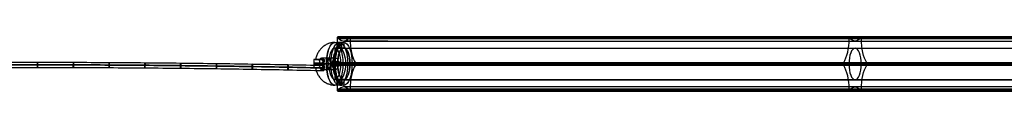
# Model space of a CAD drawing. Header units: millimetres. Extents: x 923 to 3030, y 180 to 235.
# Tile 6 of 9: x 1968 to 2499, y 192 to 221. Entities that reach past the tile are written whole.
import ezdxf

# ---------------------------------------------------------------- set-up
doc = ezdxf.new("R2010")
doc.units = ezdxf.units.MM
for name, color, linetype in [('CABLE', 7, 'Continuous'), ('LUZ', 7, 'Continuous'), ('METAL NEGRO', 7, 'Continuous')]:
    doc.layers.add(name, color=color, linetype=linetype)

msp = doc.modelspace()

# ---------------------------------------------------------------- linework, layer by layer
at = {"layer": 'CABLE'}
for p, q in [((2132.06, 204.69, 5.46), (2131.81, 204.69, 8.25)), ((2131.97, 206.09, 6.86), (2131.91, 203.29, 6.85))]:
    msp.add_line(p, q, dxfattribs=at)
at = {"layer": 'CABLE', "extrusion": (-0.995849, 0.021761, -0.088378)}
for start, end in [(269.8894, 89.8894), (89.8894, 269.8894)]:
    msp.add_arc((-251.21, -181.15, -2119.24), 1.4, start, end, dxfattribs=at)
at = {"layer": 'CABLE'}
for points, knots in [([(1823, 206.09, 6.86), (1829.43, 206.23, 6.29), (1842.3, 206.49, 5.21), (1861.61, 206.83, 3.82), (1880.93, 207.12, 2.64), (1900.24, 207.36, 1.68), (1919.55, 207.55, 0.93), (1938.86, 207.68, 0.39), (1958.17, 207.76, 0.07), (1977.48, 207.78, -0.03), (1996.8, 207.76, 0.07), (2016.11, 207.68, 0.39), (2035.42, 207.55, 0.93), (2054.73, 207.36, 1.68), (2074.04, 207.12, 2.64), (2093.36, 206.83, 3.82), (2112.67, 206.49, 5.21), (2125.54, 206.23, 6.29), (2131.97, 206.09, 6.86)], [0, 0, 0, 0, 19.377504, 38.737424, 58.082261, 77.414519, 96.736708, 116.051342, 135.360937, 154.668013, 173.975088, 193.284684, 212.599317, 231.921506, 251.253764, 270.598601, 289.958522, 309.336026, 309.336026, 309.336026, 309.336026]), ([(1822.91, 204.69, 5.46), (1829.35, 204.83, 4.89), (1842.22, 205.09, 3.82), (1861.54, 205.44, 2.42), (1880.87, 205.73, 1.24), (1900.19, 205.96, 0.28), (1919.51, 206.15, -0.47), (1938.84, 206.28, -1.01), (1958.16, 206.36, -1.33), (1977.48, 206.39, -1.44), (1996.81, 206.36, -1.33), (2016.13, 206.28, -1.01), (2035.45, 206.15, -0.47), (2054.78, 205.96, 0.28), (2074.1, 205.73, 1.24), (2093.43, 205.44, 2.42), (2112.75, 205.09, 3.82), (2125.62, 204.83, 4.89), (2132.06, 204.69, 5.46)], [0, 0, 0, 0, 19.377504, 38.737424, 58.082261, 77.414519, 96.736708, 116.051342, 135.360937, 154.668013, 173.975088, 193.284684, 212.599317, 231.921506, 251.253764, 270.598601, 289.958522, 309.336026, 309.336026, 309.336026, 309.336026]), ([(1823.06, 203.29, 6.85), (1829.49, 203.43, 6.28), (1842.36, 203.69, 5.21), (1861.66, 204.03, 3.82), (1880.96, 204.32, 2.64), (1900.27, 204.56, 1.68), (1919.57, 204.75, 0.93), (1938.88, 204.88, 0.39), (1958.18, 204.96, 0.07), (1977.48, 204.98, -0.04), (1996.79, 204.96, 0.07), (2016.09, 204.88, 0.39), (2035.4, 204.75, 0.93), (2054.7, 204.56, 1.68), (2074.01, 204.32, 2.64), (2093.31, 204.03, 3.82), (2112.61, 203.69, 5.21), (2125.48, 203.43, 6.28), (2131.91, 203.29, 6.85)], [0, 0, 0, 0, 19.377504, 38.737424, 58.082261, 77.414519, 96.736708, 116.051342, 135.360937, 154.668013, 173.975088, 193.284684, 212.599317, 231.921506, 251.253764, 270.598601, 289.958522, 309.336026, 309.336026, 309.336026, 309.336026]), ([(2131.81, 204.69, 8.25), (2125.39, 204.83, 7.68), (2112.53, 205.09, 6.61), (2093.24, 205.43, 5.22), (2073.95, 205.72, 4.04), (2054.65, 205.96, 3.08), (2035.36, 206.15, 2.33), (2016.07, 206.28, 1.79), (1996.78, 206.36, 1.47), (1977.48, 206.38, 1.36), (1958.19, 206.36, 1.47), (1938.9, 206.28, 1.79), (1919.61, 206.15, 2.33), (1900.31, 205.96, 3.08), (1881.02, 205.72, 4.04), (1861.73, 205.43, 5.22), (1842.44, 205.09, 6.61), (1829.58, 204.83, 7.68), (1823.16, 204.69, 8.25)], [-309.336026, -309.336026, -309.336026, -309.336026, -289.958522, -270.598601, -251.253764, -231.921506, -212.599317, -193.284684, -173.975088, -154.668013, -135.360937, -116.051342, -96.736708, -77.414519, -58.082261, -38.737424, -19.377504, 0, 0, 0, 0])]:
    msp.add_open_spline(points, degree=3, knots=knots, dxfattribs=at)
for points, knots in [([(1977.48, 206.37, 1.4), (1977.48, 207.77, 1.4), (1977.48, 207.78, 0), (1977.48, 207.78, -1.4), (1977.48, 206.38, -1.4)], [0, 0, 0, 2.199115, 2.199115, 4.39823, 4.39823, 4.39823]), ([(1996.78, 206.35, 1.51), (1996.78, 207.75, 1.51), (1996.8, 207.75, 0.11), (1996.81, 207.75, -1.29), (1996.81, 206.35, -1.29)], [0, 0, 0, 2.199115, 2.199115, 4.39823, 4.39823, 4.39823]), ([(2016.07, 206.27, 1.83), (2016.07, 207.67, 1.83), (2016.11, 207.67, 0.43), (2016.14, 207.67, -0.97), (2016.13, 206.27, -0.97)], [0, 0, 0, 2.199115, 2.199115, 4.39823, 4.39823, 4.39823]), ([(2035.36, 206.14, 2.36), (2035.37, 207.54, 2.36), (2035.42, 207.54, 0.97), (2035.46, 207.54, -0.43), (2035.45, 206.14, -0.44)], [0, 0, 0, 2.199115, 2.199115, 4.39823, 4.39823, 4.39823]), ([(2054.65, 205.95, 3.11), (2054.66, 207.35, 3.11), (2054.73, 207.35, 1.72), (2054.79, 207.35, 0.32), (2054.77, 205.95, 0.31)], [0, 0, 0, 2.199115, 2.199115, 4.39823, 4.39823, 4.39823]), ([(1977.48, 206.38, -1.4), (1977.48, 204.98, -1.4), (1977.48, 204.98, 0), (1977.48, 204.97, 1.4), (1977.48, 206.37, 1.4)], [4.39823, 4.39823, 4.39823, 6.597345, 6.597345, 8.796459, 8.796459, 8.796459]), ([(1996.81, 206.35, -1.29), (1996.8, 204.95, -1.29), (1996.79, 204.95, 0.11), (1996.77, 204.95, 1.51), (1996.78, 206.35, 1.51)], [4.39823, 4.39823, 4.39823, 6.597345, 6.597345, 8.796459, 8.796459, 8.796459]), ([(2016.13, 206.27, -0.97), (2016.12, 204.87, -0.97), (2016.09, 204.87, 0.43), (2016.06, 204.87, 1.83), (2016.07, 206.27, 1.83)], [4.39823, 4.39823, 4.39823, 6.597345, 6.597345, 8.796459, 8.796459, 8.796459]), ([(2035.45, 206.14, -0.44), (2035.44, 204.74, -0.44), (2035.39, 204.74, 0.96), (2035.35, 204.74, 2.36), (2035.36, 206.14, 2.36)], [4.39823, 4.39823, 4.39823, 6.597345, 6.597345, 8.796459, 8.796459, 8.796459]), ([(2054.77, 205.95, 0.31), (2054.76, 204.55, 0.31), (2054.7, 204.55, 1.71), (2054.63, 204.55, 3.11), (2054.65, 205.95, 3.11)], [4.39823, 4.39823, 4.39823, 6.597345, 6.597345, 8.796459, 8.796459, 8.796459]), ([(2073.94, 205.72, 4.08), (2073.96, 207.12, 4.08), (2074.04, 207.12, 2.68), (2074.11, 207.12, 1.28), (2074.1, 205.72, 1.28)], [0, 0, 0, 2.199115, 2.199115, 4.39823, 4.39823, 4.39823]), ([(2074.1, 205.72, 1.28), (2074.08, 204.32, 1.28), (2074, 204.32, 2.68), (2073.92, 204.32, 4.07), (2073.94, 205.72, 4.08)], [4.39823, 4.39823, 4.39823, 6.597345, 6.597345, 8.796459, 8.796459, 8.796459]), ([(2093.23, 205.43, 5.25), (2093.25, 206.83, 5.25), (2093.35, 206.83, 3.86), (2093.44, 206.83, 2.46), (2093.42, 205.43, 2.46)], [0, 0, 0, 2.199115, 2.199115, 4.39823, 4.39823, 4.39823]), ([(2093.42, 205.43, 2.46), (2093.39, 204.03, 2.46), (2093.3, 204.03, 3.85), (2093.21, 204.03, 5.25), (2093.23, 205.43, 5.25)], [4.39823, 4.39823, 4.39823, 6.597345, 6.597345, 8.796459, 8.796459, 8.796459]), ([(2112.52, 205.08, 6.64), (2112.55, 206.48, 6.65), (2112.66, 206.48, 5.25), (2112.77, 206.48, 3.85), (2112.74, 205.08, 3.85)], [0, 0, 0, 2.199115, 2.199115, 4.39823, 4.39823, 4.39823]), ([(2112.74, 205.08, 3.85), (2112.71, 203.68, 3.85), (2112.6, 203.68, 5.24), (2112.5, 203.68, 6.64), (2112.52, 205.08, 6.64)], [4.39823, 4.39823, 4.39823, 6.597345, 6.597345, 8.796459, 8.796459, 8.796459])]:
    msp.add_rational_spline(points, [1, 0.707106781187, 1, 0.707106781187, 1], degree=2, knots=knots, dxfattribs=at)
at = {"layer": 'LUZ'}
for p, q in [((2139.28, 220.73, 21.31), (2691.05, 220.73, 257.01)), ((2166.54, 219.16, 23.54), (2142.68, 219.16, 13.35)), ((2142.68, 219.16, 13.35), (2142.68, 215.34, 13.35)), ((2697.85, 220.73, 241.08), (2146.09, 220.73, 5.38)), ((2697.85, 220.5, 241.08), (2146.09, 220.5, 5.38)), ((2414.87, 221.4, 138.22), (2416.21, 221.17, 138.34)), ((2415.17, 220.5, 139.16), (2415.17, 220.97, 139.16)), ((2415.47, 220.97, 139.29), (2691.05, 220.97, 257.01)), ((2415.54, 221.17, 138.06), (2415.54, 221.4, 138.5)), ((2420.93, 221.17, 124.05), (2422.26, 221.4, 124.17)), ((2421.59, 221.4, 123.88), (2421.59, 221.17, 124.33)), ((2421.97, 220.5, 123.23), (2421.97, 220.97, 123.23)), ((2142.68, 215.34, 13.35), (2694.45, 215.34, 249.04)), ((2411.47, 207.27, 146.18), (2412.81, 207.51, 146.31)), ((2412.14, 207.51, 146.02), (2412.14, 207.27, 146.47)), ((2424.33, 207.51, 116.08), (2425.67, 207.27, 116.21)), ((2425, 207.27, 115.92), (2425, 207.51, 116.37)), ((2136.08, 206.84, 28.81), (2687.84, 206.84, 264.51)), ((2136.08, 206.8, 28.81), (2139.34, 206.8, 21.16)), ((2139.34, 206.84, 21.16), (2691.11, 206.84, 256.86)), ((2146.02, 206.84, 5.53), (2697.79, 206.84, 241.22)), ((2146.02, 206.8, 5.53), (2149.29, 206.8, -2.12)), ((2149.29, 206.84, -2.12), (2701.06, 206.84, 233.57)), ((2411.47, 206.4, 146.18), (2412.81, 206.17, 146.31)), ((2412.14, 206.4, 146.47), (2412.14, 206.17, 146.02)), ((2424.33, 206.17, 116.08), (2425.67, 206.4, 116.21)), ((2425, 206.17, 116.37), (2425, 206.4, 115.92)), ((2142.68, 198.34, 13.35), (2694.45, 198.34, 249.04)), ((2142.68, 198.34, 13.35), (2142.68, 194.52, 13.35)), ((2139.28, 192.94, 21.31), (2691.05, 192.94, 257.01)), ((2139.48, 192.2, 20.85), (2691.25, 192.2, 256.55)), ((2694.45, 194.52, 249.04), (2142.68, 194.52, 13.35)), ((2145.89, 192.2, 5.84), (2697.66, 192.2, 241.54)), ((2697.85, 192.94, 241.08), (2146.09, 192.94, 5.38)), ((2146.09, 192.7, 5.38), (2481.61, 192.7, 148.71)), ((2414.87, 192.27, 138.22), (2416.21, 192.51, 138.34)), ((2415.17, 192.7, 139.16), (2415.17, 193.18, 139.16)), ((2415.54, 192.27, 138.5), (2415.54, 192.51, 138.06)), ((2420.93, 192.51, 124.05), (2422.26, 192.27, 124.17)), ((2421.59, 192.51, 124.33), (2421.59, 192.27, 123.88)), ((2421.97, 192.7, 123.23), (2421.97, 193.18, 123.23))]:
    msp.add_line(p, q, dxfattribs=at)
at = {"layer": 'LUZ', "extrusion": (0.919613, -3.21497e-13, 0.392825)}
msp.add_arc((220.5, -805.77, 1975.68), 15, 210, 270, dxfattribs=at)
at = {"layer": 'LUZ', "extrusion": (-0.919613, 2.51739e-12, -0.392825)}
msp.add_arc((-220.97, -821.27, -1975.68), 0.5, 90, 180, dxfattribs=at)
at = {"layer": 'LUZ', "extrusion": (0.919613, -4.35746e-11, 0.392825)}
msp.add_arc((220.97, -821.27, 1975.68), 0.5, 330, 0, dxfattribs=at)
at = {"layer": 'LUZ', "extrusion": (0.919613, -4.98506e-12, 0.392825)}
msp.add_arc((234.16, -829.43, 1975.68), 15, 150, 180, dxfattribs=at)
at = {"layer": 'LUZ', "extrusion": (0.919613, 2.94229e-12, 0.392825)}
msp.add_arc((234.16, -829.43, 1975.68), 15, 180, 210, dxfattribs=at)
at = {"layer": 'LUZ', "extrusion": (-0.919613, 2.94955e-11, -0.392825)}
msp.add_arc((-220.97, -837.59, -1975.68), 0.5, 150, 180, dxfattribs=at)
at = {"layer": 'LUZ', "extrusion": (0.919613, -6.02319e-12, 0.392825)}
msp.add_arc((220.97, -837.59, 1975.68), 0.5, 270, 0, dxfattribs=at)
at = {"layer": 'LUZ', "extrusion": (0.919613, 1.77481e-14, 0.392825)}
msp.add_arc((220.5, -853.09, 1975.68), 15, 90, 150, dxfattribs=at)
at = {"layer": 'LUZ', "extrusion": (-0.919613, 0, -0.392825)}
for centre, start, end in [((-220.5, -805.77, -2275.68), 270, 330), ((-234.16, -829.43, -2275.68), 0, 30), ((-234.16, -829.43, -2275.68), 330, 360), ((-220.5, -853.09, -2275.68), 30, 90), ((-193.18, -805.77, -2275.68), 210, 270), ((-193.18, -853.09, -2275.68), 90, 150), ((-179.52, -829.43, -2275.68), 150, 210)]:
    msp.add_arc(centre, 15, start, end, dxfattribs=at)
at = {"layer": 'LUZ', "extrusion": (0.919613, 1.7053e-13, 0.392825)}
for centre, start, end in [((220.97, -821.27, 2275.68), 360, 90), ((220.97, -821.27, 2275.68), 330, 360), ((206.84, -813.11, 2275.68), 30, 150)]:
    msp.add_arc(centre, 0.5, start, end, dxfattribs=at)
at = {"layer": 'LUZ', "extrusion": (0.919613, -4.54747e-13, 0.392825)}
for start, end in [(360, 30), (270, 360)]:
    msp.add_arc((220.97, -837.59, 2275.68), 0.5, start, end, dxfattribs=at)
at = {"layer": 'LUZ', "extrusion": (0.919613, 0, 0.392825)}
for centre, start, end in [((206.84, -829.43, 1975.68), 0, 180), ((206.84, -829.43, 1975.68), 180, 0), ((206.84, -829.43, 2275.68), 0, 180), ((206.84, -829.43, 2275.68), 180, 0)]:
    msp.add_arc(centre, 8.5, start, end, dxfattribs=at)
at = {"layer": 'LUZ', "extrusion": (-0.919613, 2.76112e-13, -0.392825)}
msp.add_arc((-206.84, -813.11, -1975.68), 0.5, 30, 150, dxfattribs=at)
at = {"layer": 'LUZ', "extrusion": (-0.919613, -4.89386e-13, -0.392825)}
msp.add_arc((-206.84, -845.75, -1975.68), 0.5, 210, 330, dxfattribs=at)
at = {"layer": 'LUZ', "extrusion": (0.919613, -2.84217e-13, 0.392825)}
msp.add_arc((206.84, -845.75, 2275.68), 0.5, 210, 330, dxfattribs=at)
at = {"layer": 'LUZ', "extrusion": (0.919613, -1.73195e-14, 0.392825)}
msp.add_arc((193.18, -805.77, 1975.68), 15, 270, 330, dxfattribs=at)
at = {"layer": 'LUZ', "extrusion": (0.919613, 5.47052e-13, 0.392825)}
msp.add_arc((193.18, -853.09, 1975.68), 15, 30, 90, dxfattribs=at)
at = {"layer": 'LUZ', "extrusion": (-0.919613, -6.8856e-12, -0.392825)}
msp.add_arc((-192.7, -821.27, -1975.68), 0.5, 330, 90, dxfattribs=at)
at = {"layer": 'LUZ', "extrusion": (0.919613, 5.49338e-13, 0.392825)}
msp.add_arc((179.52, -829.43, 1975.68), 15, 330, 30, dxfattribs=at)
at = {"layer": 'LUZ', "extrusion": (-0.919613, 2.93018e-12, -0.392825)}
msp.add_arc((-192.7, -837.59, -1975.68), 0.5, 270, 30, dxfattribs=at)
at = {"layer": 'LUZ', "extrusion": (0.919613, -1.7053e-13, 0.392825)}
msp.add_arc((192.7, -821.27, 2275.68), 0.5, 90, 210, dxfattribs=at)
at = {"layer": 'LUZ', "extrusion": (0.919613, 4.54747e-13, 0.392825)}
msp.add_arc((192.7, -837.59, 2275.68), 0.5, 150, 270, dxfattribs=at)
at = {"layer": 'LUZ'}
for points in [[(2139.28, 220.5, 21.31), (2139.28, 220.97, 21.31)], [(2691.05, 220.97, 257.01), (2139.28, 220.97, 21.31)], [(2139.28, 220.5, 21.31), (2691.05, 220.5, 257.01)], [(2139.48, 221.47, 20.85), (2691.25, 221.47, 256.55)], [(2139.58, 221.4, 20.62), (2139.74, 221.17, 20.24)], [(2691.34, 221.4, 256.32), (2139.58, 221.4, 20.62)], [(2691.51, 221.17, 255.94), (2139.74, 221.17, 20.24)], [(2142.68, 219.16, 13.35), (2694.45, 219.16, 249.04)], [(2145.63, 221.17, 6.45), (2145.79, 221.4, 6.07)], [(2145.63, 221.17, 6.45), (2697.4, 221.17, 242.14)], [(2145.79, 221.4, 6.07), (2697.56, 221.4, 241.77)], [(2145.89, 221.47, 5.84), (2697.66, 221.47, 241.54)], [(2146.09, 220.97, 5.38), (2146.09, 220.5, 5.38)], [(2697.85, 220.97, 241.08), (2146.09, 220.97, 5.38)], [(2697.85, 220.5, 241.08), (2146.09, 220.5, 5.38)], [(2142.68, 215.34, 13.35), (2694.45, 215.34, 249.04)], [(2136.17, 207.27, 28.58), (2136.34, 207.51, 28.21)], [(2687.94, 207.27, 264.28), (2136.17, 207.27, 28.58)], [(2688.1, 207.51, 263.9), (2136.34, 207.51, 28.21)], [(2149.03, 207.51, -1.52), (2149.19, 207.27, -1.89)], [(2149.03, 207.51, -1.52), (2700.8, 207.51, 234.18)], [(2700.96, 207.27, 233.8), (2149.19, 207.27, -1.89)], [(2136.34, 206.17, 28.21), (2136.17, 206.4, 28.58)], [(2136.17, 206.4, 28.58), (2687.94, 206.4, 264.28)], [(2136.34, 206.17, 28.21), (2688.1, 206.17, 263.9)], [(2149.19, 206.4, -1.89), (2149.03, 206.17, -1.52)], [(2700.8, 206.17, 234.18), (2149.03, 206.17, -1.52)], [(2149.19, 206.4, -1.89), (2700.96, 206.4, 233.8)], [(2694.45, 198.34, 249.04), (2142.68, 198.34, 13.35)], [(2139.28, 192.7, 21.31), (2139.28, 193.18, 21.31)], [(2691.05, 193.18, 257.01), (2139.28, 193.18, 21.31)], [(2691.05, 192.7, 257.01), (2139.28, 192.7, 21.31)], [(2139.74, 192.51, 20.24), (2139.58, 192.27, 20.62)], [(2139.58, 192.27, 20.62), (2691.34, 192.27, 256.32)], [(2139.74, 192.51, 20.24), (2691.51, 192.51, 255.94)], [(2145.79, 192.27, 6.07), (2145.63, 192.51, 6.45)], [(2697.4, 192.51, 242.14), (2145.63, 192.51, 6.45)], [(2697.56, 192.27, 241.77), (2145.79, 192.27, 6.07)], [(2146.09, 193.18, 5.38), (2146.09, 192.7, 5.38)], [(2146.09, 193.18, 5.38), (2697.85, 193.18, 241.08)], [(2697.85, 192.7, 241.08), (2146.09, 192.7, 5.38)]]:
    msp.add_open_spline(points, degree=1, dxfattribs=at)
at = {"layer": 'METAL NEGRO'}
for p, q in [((2139.13, 215.42, 12.36), (2139.13, 218.43, 12.36)), ((2140.38, 215.36, 13.61), (2140.38, 218.38, 13.61)), ((2140.38, 215.36, 11.11), (2140.38, 218.38, 11.11)), ((2141.63, 215.42, 12.36), (2141.63, 218.43, 12.36)), ((2142.68, 218.44, 13.35), (2142.68, 215.44, 13.35)), ((2137.86, 215.44, 11.28), (2137.86, 209.17, 11.28)), ((2127.33, 209.19, 7.24), (2130.07, 209.19, 7.24)), ((2129.01, 206.49, 12.23), (2129.01, 207.39, 12.23)), ((2129.22, 209.19, 10.11), (2129.22, 209.19, 4.03)), ((2131.26, 209.41, 4.45), (2129.93, 209.41, 7.57)), ((2130.65, 209.93, 5.87), (2130.65, 209.19, 5.87)), ((2131.89, 208.82, 9.97), (2131.89, 205.05, 9.97)), ((2131.91, 207.39, 2.54), (2131.91, 206.49, 2.54)), ((2131.45, 206.94, 11), (2126.57, 206.94, 13.47)), ((2127.33, 204.69, 7.24), (2130.07, 204.69, 7.24)), ((2129.22, 204.69, 4.03), (2129.22, 204.69, 10.11)), ((2131.26, 204.46, 4.45), (2129.93, 204.46, 7.57)), ((2130.88, 204.69, 5.34), (2130.62, 204.69, 4.47)), ((2130.65, 204.69, 5.87), (2130.65, 203.94, 5.87)), ((2131.45, 206.94, 11), (2131.95, 206.94, 9.85)), ((2132.18, 206.94, 3.42), (2131.63, 206.94, 1.61)), ((2132.19, 206.49, 3.46), (2131.63, 206.49, 1.62)), ((2131.95, 206.94, 9.85), (2137.46, 206.94, 12.2)), ((2132.18, 206.94, 3.42), (2135.91, 206.94, 5.02)), ((2138.17, 206.94, 23.92), (2133.34, 206.94, 21.86)), ((2139.34, 206.94, 21.16), (2134.52, 206.94, 19.1)), ((2137.46, 206.94, 12.2), (2134.52, 206.94, 19.1)), ((2135.91, 206.94, 5.02), (2138.15, 206.94, -0.21)), ((2137.86, 204.7, 11.28), (2137.86, 198.44, 11.28)), ((2139.34, 206.94, 21.16), (2138.17, 206.94, 23.92)), ((2138.21, 206.94, 6), (2139.82, 206.94, 6.69)), ((2138.21, 206.94, 6), (2140.71, 206.94, 0.14)), ((2141.19, 206.94, 3.47), (2139.82, 206.94, 6.69)), ((2146.02, 206.94, 5.53), (2141.19, 206.94, 3.47)), ((2147.2, 206.94, 2.77), (2142.37, 206.94, 0.71)), ((2147.2, 206.94, 2.77), (2146.02, 206.94, 5.53)), ((2139.13, 198.45, 12.36), (2139.13, 195.45, 12.36)), ((2140.38, 198.52, 13.61), (2140.38, 195.5, 13.61)), ((2140.38, 198.52, 11.11), (2140.38, 195.5, 11.11)), ((2141.63, 198.45, 12.36), (2141.63, 195.45, 12.36)), ((2142.68, 198.44, 13.35), (2142.68, 195.44, 13.35))]:
    msp.add_line(p, q, dxfattribs=at)
at = {"layer": 'METAL NEGRO', "extrusion": (-0.919613, 3.31288e-13, -0.392825)}
msp.add_arc((-206.94, -829.43, -1970.43), 11.5, 90, 180, dxfattribs=at)
at = {"layer": 'METAL NEGRO', "extrusion": (-0.919613, -5.68434e-14, -0.392825)}
for radius, start, end in [(11.5, 6.2083, 173.7914), (11.5, 186.2088, 353.7912), (8.5, 188.4136, 351.5868)]:
    msp.add_arc((-206.94, -829.43, -1973.06), radius, start, end, dxfattribs=at)
at = {"layer": 'METAL NEGRO', "extrusion": (0.919613, -8.26069e-14, 0.392825)}
msp.add_arc((206.94, -829.43, 1970.43), 11.5, 270, 0, dxfattribs=at)
at = {"layer": 'METAL NEGRO', "extrusion": (-0.919613, 0, -0.392825)}
for centre, radius, start, end in [((-206.94, -829.43, -1975.68), 11.5, 0, 180), ((-206.94, -829.43, -1975.68), 11.5, 180, 0), ((-206.94, -829.43, -1975.68), 8.5, 0, 180), ((-206.94, -829.43, -1975.68), 8.5, 180, 0), ((-206.94, -831.43, -1970.43), 3, 0, 180), ((-206.94, -831.43, -1970.43), 3, 180, 0)]:
    msp.add_arc(centre, radius, start, end, dxfattribs=at)
at = {"layer": 'METAL NEGRO', "extrusion": (0.919613, 0, 0.392825)}
for start, end in [(0, 180), (180, 0)]:
    msp.add_arc((206.94, -829.43, 1970.43), 8.5, start, end, dxfattribs=at)
at = {"layer": 'METAL NEGRO', "extrusion": (-0.919613, 5.68434e-14, -0.392825)}
msp.add_arc((-206.94, -829.43, -1973.06), 8.5, 8.4139, 171.5861, dxfattribs=at)
at = {"layer": 'METAL NEGRO', "extrusion": (0, 1, 0)}
for centre, radius, start, end in [((-2140.38, 12.36, 216.89), 1.25, 336.8696, 156.8696), ((-2140.38, 12.36, 216.89), 1.25, 156.8696, 336.8696), ((-2137.86, 11.28, 209.19), 11.28, 312.9044, 0.8348)]:
    msp.add_arc(centre, radius, start, end, dxfattribs=at)
at = {"layer": 'METAL NEGRO', "extrusion": (0.451961, 1.47113e-11, 0.892038)}
msp.add_arc((206.94, -1901.95, 973.14), 11.06, 87.6682, 90, dxfattribs=at)
at = {"layer": 'METAL NEGRO', "extrusion": (-0.892038, -2.27374e-13, 0.451961)}
msp.add_arc((-207.39, 971.34, -1894.53), 1.8, 90, 180, dxfattribs=at)
at = {"layer": 'METAL NEGRO', "extrusion": (0.919613, 3.33539e-13, 0.392825)}
msp.add_arc((206.94, -831.43, 1961.68), 3, 360, 41.4096, dxfattribs=at)
at = {"layer": 'METAL NEGRO', "extrusion": (0.290194, 5.68434e-14, 0.956968)}
msp.add_arc((207.39, -2037.63, 621.79), 1.8, 270, 360, dxfattribs=at)
at = {"layer": 'METAL NEGRO', "extrusion": (0.919613, -5.05691e-12, 0.392825)}
msp.add_arc((206.94, -831.43, 1961.68), 3, 310.4593, 0, dxfattribs=at)
at = {"layer": 'METAL NEGRO', "extrusion": (0.956968, -3.07949e-12, -0.290194)}
msp.add_arc((206.94, 631.19, 2039.43), 11.06, 270, 272.3318, dxfattribs=at)
at = {"layer": 'METAL NEGRO', "extrusion": (0.919613, -3.7359e-14, 0.392825)}
msp.add_arc((206.94, -831.43, 1964.43), 3, 42.5155, 137.4845, dxfattribs=at)
at = {"layer": 'METAL NEGRO', "extrusion": (0.919613, 5.68434e-14, 0.392825)}
msp.add_arc((206.94, -831.43, 1966.24), 3, 0, 180, dxfattribs=at)
at = {"layer": 'METAL NEGRO', "extrusion": (0.919613, 1.13687e-13, 0.392825)}
msp.add_arc((206.94, -831.43, 1966.09), 3, 180, 360, dxfattribs=at)
at = {"layer": 'METAL NEGRO', "extrusion": (0.392825, 0, -0.919613)}
for centre, start, end in [((206.94, 1967.43, 837.18), 180, 0), ((206.94, 1967.43, 837.45), 0, 180)]:
    msp.add_arc(centre, 1.25, start, end, dxfattribs=at)
at = {"layer": 'METAL NEGRO', "extrusion": (0, -1, 0)}
for centre, radius, start, end in [((2137.86, 11.28, -204.69), 11.28, 179.1652, 227.0956), ((2137.86, 11.28, -206.94), 11.5, 113.1304, 169.0276), ((2137.86, 11.28, -206.94), 11.5, 237.2332, 271.4416), ((2137.86, 11.28, -206.94), 11.5, 284.3775, 293.1304), ((2140.38, 12.36, -196.98), 1.25, 23.1304, 203.1304), ((2140.38, 12.36, -196.98), 1.25, 203.1304, 23.1304)]:
    msp.add_arc(centre, radius, start, end, dxfattribs=at)
at = {"layer": 'METAL NEGRO', "extrusion": (0.451961, 2.31847e-12, 0.892038)}
msp.add_arc((206.94, -1901.95, 973.14), 11.06, 90, 92.3318, dxfattribs=at)
at = {"layer": 'METAL NEGRO', "extrusion": (0.892038, 0, -0.451961)}
msp.add_arc((206.49, 971.34, 1894.53), 1.8, 90, 180, dxfattribs=at)
at = {"layer": 'METAL NEGRO', "extrusion": (0.919613, 1.70328e-12, 0.392825)}
msp.add_arc((206.94, -831.43, 1961.68), 3, 138.5904, 180, dxfattribs=at)
at = {"layer": 'METAL NEGRO', "extrusion": (-0.290194, 0, -0.956968)}
msp.add_arc((-206.49, -2037.63, -621.79), 1.8, 270, 360, dxfattribs=at)
at = {"layer": 'METAL NEGRO', "extrusion": (0.919613, 7.04811e-12, 0.392825)}
msp.add_arc((206.94, -831.43, 1961.68), 3, 180, 229.5407, dxfattribs=at)
at = {"layer": 'METAL NEGRO', "extrusion": (0.956968, 1.39167e-11, -0.290194)}
msp.add_arc((206.94, 631.19, 2039.43), 11.06, 267.6682, 270, dxfattribs=at)
at = {"layer": 'METAL NEGRO', "extrusion": (-0.919613, -2.64788e-13, -0.392825)}
msp.add_arc((-206.94, -829.43, -1970.43), 11.5, 0, 90, dxfattribs=at)
at = {"layer": 'METAL NEGRO', "extrusion": (0.919613, 9.7511e-13, 0.392825)}
msp.add_arc((206.94, -829.43, 1970.43), 11.5, 180, 270, dxfattribs=at)
at = {"layer": 'METAL NEGRO'}
for points, weights, degree in [([(2137.86, 218.44, 11.28), (2129.18, 218.44, 7.58), (2127.48, 209.19, 6.85)], [1, 0.746414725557, 0.931934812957], 2), ([(2137.86, 218.44, 11.28), (2133.34, 218.44, 21.86), (2133.34, 206.94, 21.86)], [1, 0.707106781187, 1], 2), ([(2130.88, 209.19, 5.34), (2131.1, 209.19, 4.83), (2131.31, 209.08, 4.33), (2131.49, 208.88, 3.91)], [1, 0.971301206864, 0.971301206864, 1], 3), ([(2131.45, 207.39, 11), (2131.45, 208.28, 11), (2131.8, 208.97, 10.2), (2132.33, 209.15, 8.95)], [1, 0.851082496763, 0.851082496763, 1], 3), ([(2132.19, 206.49, 3.46), (2132.18, 206.79, 3.41), (2132.18, 207.09, 3.41), (2132.19, 207.39, 3.46)], [1, 0.99245733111, 0.99245733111, 1], 3), ([(2133.34, 206.94, 21.86), (2127.73, 206.94, 19.46), (2126.57, 206.94, 13.47)], [1, 0.819830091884, 0.861319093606], 2), ([(2127.48, 204.69, 6.85), (2129.18, 195.44, 7.58), (2137.86, 195.44, 11.28)], [0.931934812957, 0.746414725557, 1], 2), ([(2131.49, 204.99, 3.91), (2131.31, 204.79, 4.33), (2131.1, 204.69, 4.83), (2130.88, 204.69, 5.34)], [1, 0.971301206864, 0.971301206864, 1], 3), ([(2132.33, 204.73, 8.95), (2131.8, 204.91, 10.2), (2131.45, 205.6, 11), (2131.45, 206.49, 11)], [1, 0.851082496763, 0.851082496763, 1], 3), ([(2131.63, 206.94, 1.61), (2134.61, 206.94, -0.3), (2138.15, 206.94, -0.21)], [0.861319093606, 0.836758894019, 0.889874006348], 2), ([(2133.34, 206.94, 21.86), (2133.34, 195.44, 21.86), (2137.86, 195.44, 11.28)], [1, 0.707106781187, 1], 2)]:
    msp.add_rational_spline(points, weights, degree=degree, dxfattribs=at)
for points, degree in [([(2137.86, 218.44, 11.28), (2139.24, 218.44, 11.87)], 1), ([(2139.24, 218.44, 11.87), (2139.24, 215.44, 11.87)], 1), ([(2141.53, 215.44, 12.86), (2141.53, 218.44, 12.86)], 1), ([(2141.53, 218.44, 12.86), (2142.68, 218.44, 13.35)], 1), ([(2139.24, 215.44, 11.87), (2137.86, 215.44, 11.28)], 1), ([(2142.68, 215.44, 13.35), (2141.53, 215.44, 12.86)], 1), ([(2126.57, 207.39, 13.47), (2131.45, 207.39, 11)], 1), ([(2131.93, 209.19, 8.74), (2126.58, 209.19, 11.45)], 1), ([(2129.82, 209.19, 7.83), (2131.93, 209.19, 8.74)], 1), ([(2129.82, 209.19, 7.83), (2130.88, 209.19, 5.34)], 1), ([(2130.18, 209.19, 3.02), (2130.88, 209.19, 5.34)], 1), ([(2138.64, 209.94, 9.44), (2130.59, 209.94, 6.01)], 1), ([(2131.45, 207.39, 11), (2131.45, 206.49, 11)], 1), ([(2132.19, 207.39, 3.46), (2131.63, 207.39, 1.62)], 1), ([(2131.93, 209.19, 8.74), (2132.07, 209.19, 8.8), (2132.2, 209.18, 8.87), (2132.33, 209.15, 8.95)], 3), ([(2136.95, 208.19, 5.76), (2139.43, 208.19, -0.04)], 1), ([(2131.45, 206.49, 11), (2126.57, 206.49, 13.47)], 1), ([(2126.58, 204.69, 11.45), (2131.93, 204.69, 8.74)], 1), ([(2131.93, 204.69, 8.74), (2129.82, 204.69, 7.83)], 1), ([(2130.88, 204.69, 5.34), (2129.82, 204.69, 7.83)], 1), ([(2130.88, 204.69, 5.34), (2130.18, 204.69, 3.02)], 1), ([(2130.59, 203.94, 6.01), (2138.64, 203.94, 9.44)], 1), ([(2131.63, 206.49, 1.62), (2132.19, 206.49, 3.46)], 1), ([(2132.33, 204.73, 8.95), (2132.2, 204.7, 8.87), (2132.07, 204.69, 8.8), (2131.93, 204.69, 8.74)], 3), ([(2139.43, 205.69, -0.04), (2136.95, 205.69, 5.76)], 1), ([(2137.86, 198.44, 11.28), (2139.24, 198.44, 11.87)], 1), ([(2139.24, 198.44, 11.87), (2139.24, 195.44, 11.87)], 1), ([(2141.53, 195.44, 12.86), (2141.53, 198.44, 12.86)], 1), ([(2141.53, 198.44, 12.86), (2142.68, 198.44, 13.35)], 1), ([(2139.24, 195.44, 11.87), (2137.86, 195.44, 11.28)], 1), ([(2142.68, 195.44, 13.35), (2141.53, 195.44, 12.86)], 1)]:
    msp.add_open_spline(points, degree=degree, dxfattribs=at)
for points, knots in [([(2141.53, 218.44, 12.86), (2141.47, 218.44, 13.01), (2141.38, 218.43, 13.14), (2141.14, 218.42, 13.37), (2141, 218.41, 13.46), (2140.7, 218.39, 13.58), (2140.53, 218.39, 13.62), (2140.21, 218.37, 13.61), (2140.04, 218.37, 13.58), (2139.82, 218.37, 13.48), (2139.75, 218.37, 13.44), (2139.61, 218.37, 13.35), (2139.55, 218.38, 13.3), (2139.38, 218.39, 13.12), (2139.29, 218.39, 12.98), (2139.16, 218.41, 12.68), (2139.13, 218.42, 12.51), (2139.14, 218.43, 12.27), (2139.14, 218.43, 12.19), (2139.18, 218.44, 12.03), (2139.2, 218.44, 11.95), (2139.24, 218.44, 11.87)], [0, 0, 0, 0, 0.493806, 0.493806, 0.987612, 0.987612, 1.481418, 1.481418, 1.975223, 1.975223, 2.222126, 2.222126, 2.469029, 2.469029, 2.962835, 2.962835, 3.456641, 3.456641, 3.703544, 3.703544, 3.950447, 3.950447, 3.950447, 3.950447]), ([(2139.24, 218.44, 11.87), (2139.3, 218.44, 11.72), (2139.39, 218.43, 11.58), (2139.63, 218.42, 11.36), (2139.77, 218.41, 11.27), (2140.07, 218.39, 11.14), (2140.23, 218.39, 11.11), (2140.56, 218.37, 11.12), (2140.72, 218.37, 11.15), (2141.03, 218.37, 11.28), (2141.16, 218.37, 11.37), (2141.39, 218.39, 11.61), (2141.48, 218.39, 11.75), (2141.61, 218.41, 12.05), (2141.64, 218.42, 12.21), (2141.63, 218.43, 12.54), (2141.6, 218.44, 12.7), (2141.53, 218.44, 12.86)], [0, 0, 0, 0, 0.494393, 0.494393, 0.988786, 0.988786, 1.483179, 1.483179, 1.977572, 1.977572, 2.471965, 2.471965, 2.966358, 2.966358, 3.460751, 3.460751, 3.955144, 3.955144, 3.955144, 3.955144]), ([(2139.24, 215.44, 11.87), (2139.17, 215.44, 12.02), (2139.14, 215.43, 12.19), (2139.13, 215.42, 12.51), (2139.16, 215.4, 12.68), (2139.25, 215.39, 12.9), (2139.29, 215.38, 12.98), (2139.38, 215.37, 13.11), (2139.43, 215.36, 13.18), (2139.6, 215.35, 13.35), (2139.74, 215.35, 13.45), (2140.04, 215.35, 13.58), (2140.21, 215.35, 13.61), (2140.53, 215.37, 13.62), (2140.7, 215.38, 13.58), (2141, 215.4, 13.46), (2141.14, 215.42, 13.37), (2141.37, 215.43, 13.15), (2141.47, 215.44, 13.01), (2141.53, 215.44, 12.86)], [0, 0, 0, 0, 0.494418, 0.494418, 0.988837, 0.988837, 1.236046, 1.236046, 1.483255, 1.483255, 1.977673, 1.977673, 2.472092, 2.472092, 2.96651, 2.96651, 3.460928, 3.460928, 3.955346, 3.955346, 3.955346, 3.955346]), ([(2139.24, 215.44, 11.87), (2139.27, 215.44, 11.8), (2139.31, 215.44, 11.72), (2139.4, 215.43, 11.59), (2139.45, 215.43, 11.53), (2139.63, 215.42, 11.36), (2139.77, 215.4, 11.27), (2140.07, 215.38, 11.14), (2140.23, 215.37, 11.11), (2140.48, 215.35, 11.12), (2140.56, 215.35, 11.12), (2140.72, 215.35, 11.16), (2140.8, 215.35, 11.18), (2141.03, 215.35, 11.28), (2141.16, 215.35, 11.37), (2141.39, 215.37, 11.61), (2141.48, 215.38, 11.75), (2141.61, 215.4, 12.05), (2141.64, 215.42, 12.21), (2141.63, 215.43, 12.54), (2141.6, 215.44, 12.7), (2141.53, 215.44, 12.86)], [-3.952953, -3.952953, -3.952953, -3.952953, -3.705894, -3.705894, -3.458834, -3.458834, -2.964715, -2.964715, -2.470596, -2.470596, -2.223536, -2.223536, -1.976477, -1.976477, -1.482358, -1.482358, -0.988238, -0.988238, -0.494119, -0.494119, 0, 0, 0, 0]), ([(2126.58, 209.19, 11.45), (2126.58, 209.19, 11.7), (2126.59, 209.15, 11.95), (2126.59, 208.98, 12.42), (2126.6, 208.86, 12.64), (2126.6, 208.61, 12.92), (2126.6, 208.52, 13.01), (2126.6, 208.33, 13.17), (2126.59, 208.22, 13.23), (2126.59, 208, 13.35), (2126.59, 207.88, 13.39), (2126.58, 207.64, 13.45), (2126.58, 207.51, 13.47), (2126.57, 207.39, 13.47)], [0, 0, 0, 0, 0.751676, 0.751676, 1.503353, 1.503353, 1.879191, 1.879191, 2.255029, 2.255029, 2.630868, 2.630868, 3.006706, 3.006706, 3.006706, 3.006706]), ([(2131.63, 207.39, 1.62), (2131.64, 207.51, 1.63), (2131.63, 207.64, 1.64), (2131.59, 207.88, 1.69), (2131.56, 208, 1.72), (2131.44, 208.33, 1.84), (2131.33, 208.53, 1.95), (2131.12, 208.77, 2.15), (2131.04, 208.85, 2.22), (2130.89, 208.97, 2.36), (2130.8, 209.02, 2.44), (2130.63, 209.1, 2.6), (2130.54, 209.14, 2.69), (2130.36, 209.18, 2.85), (2130.27, 209.19, 2.94), (2130.18, 209.19, 3.02)], [0, 0, 0, 0, 0.37557, 0.37557, 0.75114, 0.75114, 1.502279, 1.502279, 1.877849, 1.877849, 2.253419, 2.253419, 2.628989, 2.628989, 3.004559, 3.004559, 3.004559, 3.004559]), ([(2132.19, 207.39, 3.46), (2132.2, 207.53, 3.49), (2132.19, 207.68, 3.53), (2132.14, 207.96, 3.6), (2132.1, 208.1, 3.64), (2131.98, 208.36, 3.72), (2131.9, 208.48, 3.77), (2131.72, 208.7, 3.85), (2131.61, 208.8, 3.88), (2131.49, 208.88, 3.91)], [-1.791233, -1.791233, -1.791233, -1.791233, -1.343424, -1.343424, -0.895616, -0.895616, -0.447808, -0.447808, 0, 0, 0, 0]), ([(2136.95, 205.69, 5.76), (2136.8, 205.69, 5.69), (2136.66, 205.72, 5.61), (2136.4, 205.85, 5.45), (2136.29, 205.94, 5.36), (2136.15, 206.11, 5.24), (2136.11, 206.17, 5.21), (2136.04, 206.31, 5.14), (2136.01, 206.38, 5.11), (2135.96, 206.53, 5.07), (2135.94, 206.61, 5.05), (2135.92, 206.77, 5.02), (2135.91, 206.86, 5.02), (2135.91, 207.1, 5.02), (2135.94, 207.27, 5.04), (2136.03, 207.57, 5.14), (2136.1, 207.71, 5.21), (2136.29, 207.94, 5.36), (2136.4, 208.03, 5.45), (2136.66, 208.15, 5.61), (2136.8, 208.19, 5.69), (2136.95, 208.19, 5.76)], [0, 0, 0, 0, 0.499448, 0.499448, 0.998895, 0.998895, 1.248619, 1.248619, 1.498343, 1.498343, 1.748066, 1.748066, 1.99779, 1.99779, 2.497238, 2.497238, 2.996685, 2.996685, 3.496133, 3.496133, 3.99558, 3.99558, 3.99558, 3.99558]), ([(2136.95, 205.69, 5.76), (2137.11, 205.69, 5.82), (2137.26, 205.72, 5.87), (2137.56, 205.85, 5.94), (2137.7, 205.94, 5.96), (2137.94, 206.17, 5.99), (2138.04, 206.3, 5.99), (2138.14, 206.53, 6), (2138.17, 206.61, 6), (2138.2, 206.77, 6), (2138.21, 206.86, 6), (2138.21, 207.1, 6), (2138.17, 207.27, 6), (2138.04, 207.57, 5.99), (2137.94, 207.71, 5.99), (2137.7, 207.94, 5.96), (2137.56, 208.03, 5.94), (2137.34, 208.12, 5.89), (2137.26, 208.15, 5.87), (2137.11, 208.18, 5.82), (2137.03, 208.19, 5.79), (2136.95, 208.19, 5.76)], [-3.99497, -3.99497, -3.99497, -3.99497, -3.495599, -3.495599, -2.996228, -2.996228, -2.496857, -2.496857, -2.247171, -2.247171, -1.997485, -1.997485, -1.498114, -1.498114, -0.998743, -0.998743, -0.499371, -0.499371, -0.249686, -0.249686, 0, 0, 0, 0]), ([(2139.43, 208.19, -0.04), (2139.27, 208.19, -0.06), (2139.1, 208.16, -0.08), (2138.79, 208.03, -0.13), (2138.65, 207.95, -0.15), (2138.41, 207.71, -0.18), (2138.31, 207.58, -0.19), (2138.21, 207.35, -0.2), (2138.19, 207.27, -0.21), (2138.15, 207.11, -0.21), (2138.15, 207.02, -0.21), (2138.15, 206.94, -0.21)], [0, 0, 0, 0, 0.502626, 0.502626, 1.005253, 1.005253, 1.507879, 1.507879, 1.759192, 1.759192, 2.010505, 2.010505, 2.010505, 2.010505]), ([(2140.71, 206.94, 0.14), (2140.71, 207.11, 0.14), (2140.68, 207.27, 0.14), (2140.54, 207.58, 0.12), (2140.45, 207.72, 0.11), (2140.21, 207.94, 0.07), (2140.07, 208.03, 0.05), (2139.76, 208.16, 0.01), (2139.59, 208.19, -0.02), (2139.43, 208.19, -0.04)], [0, 0, 0, 0, 0.502799, 0.502799, 1.005599, 1.005599, 1.508398, 1.508398, 2.011198, 2.011198, 2.011198, 2.011198]), ([(2126.57, 206.49, 13.47), (2126.58, 206.36, 13.47), (2126.58, 206.24, 13.45), (2126.59, 206, 13.39), (2126.59, 205.88, 13.35), (2126.6, 205.54, 13.18), (2126.6, 205.34, 13.02), (2126.6, 205.1, 12.73), (2126.59, 205.03, 12.63), (2126.59, 204.91, 12.41), (2126.59, 204.86, 12.3), (2126.59, 204.77, 12.07), (2126.59, 204.74, 11.94), (2126.58, 204.7, 11.7), (2126.58, 204.69, 11.57), (2126.58, 204.69, 11.45)], [0, 0, 0, 0, 0.37557, 0.37557, 0.75114, 0.75114, 1.502279, 1.502279, 1.877849, 1.877849, 2.253419, 2.253419, 2.628989, 2.628989, 3.004559, 3.004559, 3.004559, 3.004559]), ([(2130.18, 204.69, 3.02), (2130.36, 204.69, 2.85), (2130.54, 204.73, 2.68), (2130.89, 204.9, 2.36), (2131.05, 205.02, 2.21), (2131.26, 205.26, 2.01), (2131.32, 205.35, 1.95), (2131.43, 205.55, 1.85), (2131.48, 205.65, 1.8), (2131.56, 205.88, 1.72), (2131.59, 205.99, 1.69), (2131.63, 206.24, 1.64), (2131.64, 206.36, 1.63), (2131.63, 206.49, 1.62)], [0, 0, 0, 0, 0.751676, 0.751676, 1.503353, 1.503353, 1.879191, 1.879191, 2.255029, 2.255029, 2.630868, 2.630868, 3.006706, 3.006706, 3.006706, 3.006706]), ([(2131.49, 204.99, 3.91), (2131.61, 205.07, 3.88), (2131.72, 205.17, 3.85), (2131.9, 205.39, 3.77), (2131.98, 205.51, 3.72), (2132.1, 205.77, 3.64), (2132.14, 205.91, 3.6), (2132.19, 206.2, 3.52), (2132.2, 206.34, 3.49), (2132.19, 206.49, 3.46)], [-1.791242, -1.791242, -1.791242, -1.791242, -1.343432, -1.343432, -0.895621, -0.895621, -0.447811, -0.447811, 0, 0, 0, 0]), ([(2138.15, 206.94, -0.21), (2138.15, 206.77, -0.21), (2138.18, 206.6, -0.21), (2138.31, 206.3, -0.19), (2138.41, 206.16, -0.18), (2138.65, 205.93, -0.15), (2138.79, 205.84, -0.13), (2139.1, 205.72, -0.08), (2139.27, 205.69, -0.06), (2139.43, 205.69, -0.04)], [0, 0, 0, 0, 0.503256, 0.503256, 1.006512, 1.006512, 1.509768, 1.509768, 2.013024, 2.013024, 2.013024, 2.013024]), ([(2139.43, 205.69, -0.04), (2139.59, 205.69, -0.02), (2139.76, 205.72, 0.01), (2140.07, 205.84, 0.05), (2140.21, 205.93, 0.07), (2140.45, 206.16, 0.11), (2140.54, 206.3, 0.12), (2140.64, 206.53, 0.13), (2140.67, 206.61, 0.14), (2140.7, 206.77, 0.14), (2140.71, 206.85, 0.14), (2140.71, 206.94, 0.14)], [0, 0, 0, 0, 0.502131, 0.502131, 1.004263, 1.004263, 1.506394, 1.506394, 1.75746, 1.75746, 2.008525, 2.008525, 2.008525, 2.008525]), ([(2141.53, 198.44, 12.86), (2141.47, 198.44, 13.01), (2141.38, 198.44, 13.14), (2141.14, 198.46, 13.37), (2141, 198.47, 13.46), (2140.78, 198.49, 13.55), (2140.7, 198.5, 13.58), (2140.54, 198.51, 13.61), (2140.45, 198.51, 13.61), (2140.21, 198.53, 13.61), (2140.05, 198.53, 13.58), (2139.74, 198.53, 13.45), (2139.61, 198.53, 13.36), (2139.38, 198.51, 13.12), (2139.29, 198.5, 12.98), (2139.16, 198.47, 12.68), (2139.13, 198.46, 12.51), (2139.14, 198.44, 12.19), (2139.17, 198.44, 12.03), (2139.24, 198.44, 11.87)], [0, 0, 0, 0, 0.494418, 0.494418, 0.988837, 0.988837, 1.236046, 1.236046, 1.483255, 1.483255, 1.977673, 1.977673, 2.472092, 2.472092, 2.96651, 2.96651, 3.460928, 3.460928, 3.955346, 3.955346, 3.955346, 3.955346]), ([(2141.53, 198.44, 12.86), (2141.57, 198.44, 12.78), (2141.59, 198.44, 12.7), (2141.62, 198.44, 12.54), (2141.63, 198.45, 12.46), (2141.64, 198.46, 12.21), (2141.61, 198.47, 12.05), (2141.48, 198.5, 11.75), (2141.39, 198.51, 11.61), (2141.22, 198.52, 11.43), (2141.16, 198.52, 11.38), (2141.02, 198.53, 11.29), (2140.95, 198.53, 11.25), (2140.73, 198.53, 11.15), (2140.56, 198.53, 11.12), (2140.24, 198.51, 11.11), (2140.07, 198.5, 11.14), (2139.77, 198.47, 11.26), (2139.63, 198.46, 11.36), (2139.39, 198.44, 11.58), (2139.3, 198.44, 11.72), (2139.24, 198.44, 11.87)], [-3.952953, -3.952953, -3.952953, -3.952953, -3.705894, -3.705894, -3.458834, -3.458834, -2.964715, -2.964715, -2.470596, -2.470596, -2.223536, -2.223536, -1.976477, -1.976477, -1.482358, -1.482358, -0.988238, -0.988238, -0.494119, -0.494119, 0, 0, 0, 0]), ([(2139.24, 195.44, 11.87), (2139.17, 195.44, 12.03), (2139.14, 195.44, 12.19), (2139.13, 195.45, 12.51), (2139.16, 195.46, 12.68), (2139.29, 195.48, 12.98), (2139.38, 195.49, 13.12), (2139.6, 195.5, 13.35), (2139.74, 195.51, 13.45), (2139.97, 195.51, 13.55), (2140.05, 195.5, 13.57), (2140.21, 195.5, 13.6), (2140.29, 195.5, 13.61), (2140.53, 195.49, 13.62), (2140.7, 195.48, 13.59), (2141, 195.46, 13.46), (2141.14, 195.45, 13.37), (2141.32, 195.44, 13.2), (2141.37, 195.44, 13.14), (2141.46, 195.44, 13), (2141.5, 195.44, 12.93), (2141.53, 195.44, 12.86)], [0, 0, 0, 0, 0.493806, 0.493806, 0.987612, 0.987612, 1.481418, 1.481418, 1.975223, 1.975223, 2.222126, 2.222126, 2.469029, 2.469029, 2.962835, 2.962835, 3.456641, 3.456641, 3.703544, 3.703544, 3.950447, 3.950447, 3.950447, 3.950447]), ([(2141.53, 195.44, 12.86), (2141.6, 195.44, 12.71), (2141.63, 195.44, 12.54), (2141.64, 195.45, 12.22), (2141.61, 195.46, 12.05), (2141.48, 195.48, 11.75), (2141.39, 195.49, 11.61), (2141.16, 195.5, 11.37), (2141.03, 195.51, 11.28), (2140.72, 195.51, 11.15), (2140.56, 195.5, 11.12), (2140.24, 195.49, 11.11), (2140.07, 195.48, 11.14), (2139.77, 195.46, 11.26), (2139.63, 195.45, 11.36), (2139.4, 195.44, 11.58), (2139.3, 195.44, 11.72), (2139.24, 195.44, 11.87)], [0, 0, 0, 0, 0.494393, 0.494393, 0.988786, 0.988786, 1.483179, 1.483179, 1.977572, 1.977572, 2.471965, 2.471965, 2.966358, 2.966358, 3.460751, 3.460751, 3.955144, 3.955144, 3.955144, 3.955144])]:
    msp.add_open_spline(points, degree=3, knots=knots, dxfattribs=at)

doc.saveas('drawing.dxf')
